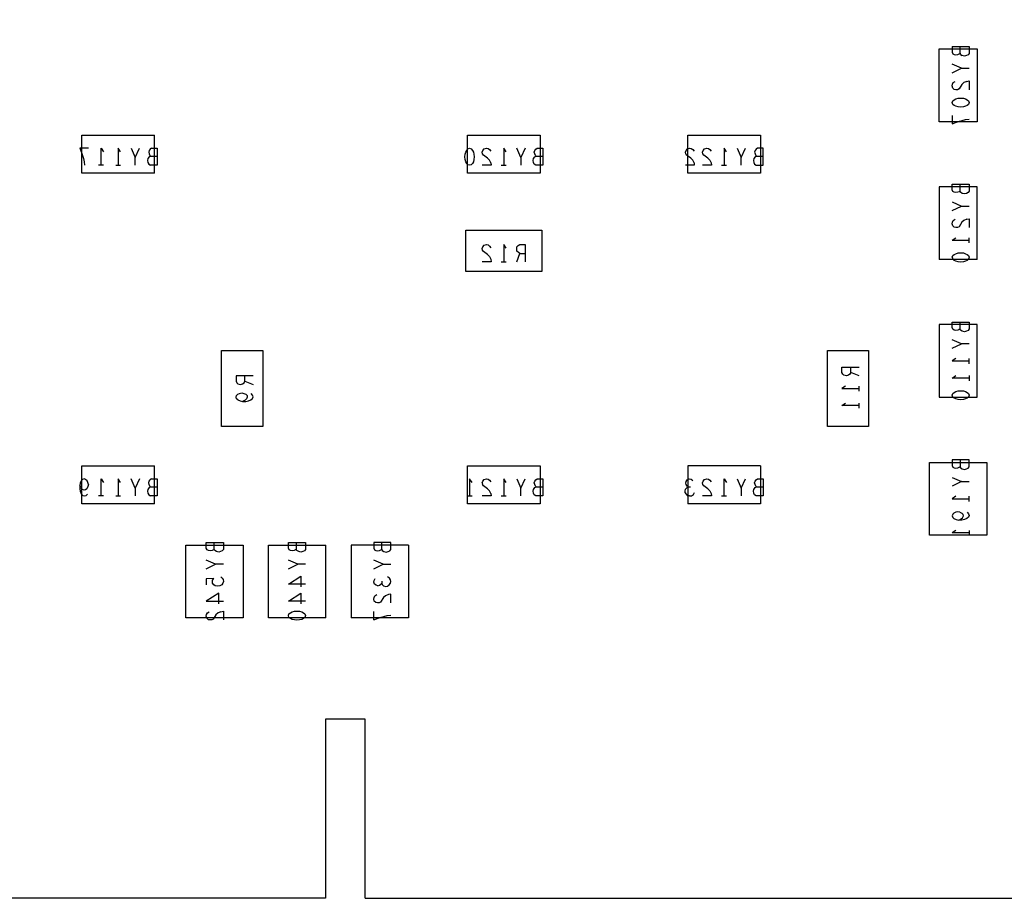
# Model space of a CAD drawing. Extents: x 17.4 to 50.4, y 21.5 to 42.5.
# Tile 3 of 12: x 28.1 to 31.7, y 29.2 to 32.4. Entities that reach past the tile are written whole.
import ezdxf

# ---------------------------------------------------------------- set-up
doc = ezdxf.new("R2010")
doc.units = 0
doc.layers.add('RVP8-TX_D_bassy_art', color=2, linetype='CONTINUOUS')

msp = doc.modelspace()

# ---------------------------------------------------------------- linework, layer by layer
at = {"layer": 'RVP8-TX_D_bassy_art'}
for points in [[(29.232, 29.196), (28.089, 29.196), (28.089, 29.846), (26.061, 29.846), (26.061, 29.196), (24.879, 29.196), (24.879, 38.296)], [(31.507, 32.287), (31.507, 32.267), (31.51, 32.261), (31.514, 32.258), (31.521, 32.257), (31.528, 32.258), (31.533, 32.26), (31.536, 32.263), (31.538, 32.258), (31.544, 32.254)], [(31.507, 32.287), (31.569, 32.287)], [(31.536, 32.263), (31.536, 32.287)], [(31.569, 32.287), (31.569, 32.262), (31.565, 32.257), (31.559, 32.254), (31.552, 32.252), (31.544, 32.254)], [(31.541, 32.208), (31.507, 32.223)], [(31.507, 32.192), (31.541, 32.208)], [(31.541, 32.208), (31.569, 32.208)], [(31.56, 32.16), (31.55, 32.156), (31.542, 32.149), (31.532, 32.133), (31.527, 32.13), (31.521, 32.13), (31.514, 32.131), (31.509, 32.136), (31.507, 32.144), (31.508, 32.15), (31.511, 32.156), (31.518, 32.16)], [(31.56, 32.16), (31.569, 32.162)], [(31.569, 32.162), (31.569, 32.13)], [(31.507, 32.037), (31.507, 32.006), (31.523, 32.012), (31.534, 32.016), (31.544, 32.019), (31.556, 32.022), (31.569, 32.023)], [(28.347, 31.965), (28.611, 31.965)], [(28.347, 31.827), (28.347, 31.965)], [(28.611, 31.827), (28.611, 31.965)], [(30.811, 31.965), (30.811, 31.827), (30.547, 31.827)], [(30.547, 31.827), (30.547, 31.965), (30.811, 31.965)], [(28.371, 31.918), (28.34, 31.918), (28.346, 31.902), (28.35, 31.891), (28.353, 31.88), (28.355, 31.869), (28.357, 31.856)], [(28.417, 31.856), (28.417, 31.918), (28.426, 31.905)], [(28.488, 31.905), (28.479, 31.918), (28.479, 31.856)], [(28.526, 31.918), (28.541, 31.884)], [(28.541, 31.856), (28.541, 31.884), (28.557, 31.918)], [(28.6, 31.918), (28.595, 31.915), (28.592, 31.91), (28.59, 31.904), (28.592, 31.897), (28.594, 31.892), (28.597, 31.889), (28.621, 31.889)], [(28.621, 31.918), (28.621, 31.856), (28.596, 31.856)], [(28.6, 31.918), (28.621, 31.918)], [(29.832, 31.865), (29.827, 31.875), (29.82, 31.882), (29.805, 31.893), (29.802, 31.898), (29.801, 31.904), (29.803, 31.91), (29.808, 31.916), (29.816, 31.918), (29.822, 31.917), (29.827, 31.913), (29.832, 31.907)], [(29.888, 31.905), (29.879, 31.918), (29.879, 31.856)], [(29.941, 31.884), (29.926, 31.918)], [(29.957, 31.918), (29.941, 31.884), (29.941, 31.856)], [(30.021, 31.918), (30.021, 31.856), (29.996, 31.856), (29.99, 31.86), (29.987, 31.866), (29.986, 31.873), (29.987, 31.88), (29.992, 31.887), (29.997, 31.889), (30.021, 31.889)], [(29.997, 31.889), (29.994, 31.892), (29.992, 31.897), (29.99, 31.904), (29.992, 31.91), (29.995, 31.915), (30, 31.918), (30.021, 31.918)], [(30.57, 31.865), (30.565, 31.875), (30.558, 31.882), (30.543, 31.893), (30.54, 31.898), (30.539, 31.904), (30.541, 31.91), (30.546, 31.916), (30.554, 31.918), (30.56, 31.917), (30.565, 31.913), (30.57, 31.907)], [(30.601, 31.904), (30.603, 31.91), (30.608, 31.916), (30.616, 31.918), (30.622, 31.917), (30.627, 31.913), (30.632, 31.907)], [(30.62, 31.882), (30.605, 31.893), (30.602, 31.898), (30.601, 31.904)], [(30.688, 31.905), (30.679, 31.918), (30.679, 31.856)], [(30.726, 31.918), (30.741, 31.884)], [(30.741, 31.856), (30.741, 31.884), (30.757, 31.918)], [(30.786, 31.873), (30.787, 31.866), (30.79, 31.86), (30.796, 31.856), (30.821, 31.856), (30.821, 31.918), (30.8, 31.918), (30.795, 31.915), (30.792, 31.91), (30.79, 31.904), (30.792, 31.897), (30.794, 31.892), (30.797, 31.889), (30.821, 31.889)], [(28.426, 31.856), (28.408, 31.856)], [(28.47, 31.856), (28.488, 31.856)], [(28.597, 31.889), (28.592, 31.887), (28.587, 31.88), (28.586, 31.873), (28.587, 31.866), (28.59, 31.86), (28.596, 31.856)], [(29.833, 31.856), (29.801, 31.856)], [(29.832, 31.865), (29.833, 31.856)], [(29.87, 31.856), (29.888, 31.856)], [(30.571, 31.856), (30.539, 31.856)], [(30.57, 31.865), (30.571, 31.856)], [(30.633, 31.856), (30.601, 31.856)], [(30.62, 31.882), (30.627, 31.875), (30.632, 31.865), (30.633, 31.856)], [(30.67, 31.856), (30.688, 31.856)], [(30.797, 31.889), (30.792, 31.887), (30.787, 31.88), (30.786, 31.873)], [(28.611, 31.827), (28.347, 31.827)], [(31.51, 31.761), (31.507, 31.767), (31.507, 31.787), (31.569, 31.787)], [(31.569, 31.787), (31.569, 31.762), (31.565, 31.757), (31.559, 31.754), (31.552, 31.752), (31.544, 31.754), (31.538, 31.758), (31.536, 31.763), (31.536, 31.787)], [(31.598, 31.514), (31.598, 31.778), (31.46, 31.778), (31.46, 31.514)], [(31.536, 31.763), (31.533, 31.76), (31.528, 31.758), (31.521, 31.757), (31.514, 31.758), (31.51, 31.761)], [(31.507, 31.723), (31.541, 31.708), (31.569, 31.708)], [(31.507, 31.692), (31.541, 31.708)], [(31.514, 31.631), (31.509, 31.636), (31.507, 31.644), (31.508, 31.65)], [(31.508, 31.65), (31.511, 31.656), (31.518, 31.66)], [(31.56, 31.66), (31.55, 31.656), (31.542, 31.649), (31.532, 31.633), (31.527, 31.63), (31.521, 31.63), (31.514, 31.631)], [(31.56, 31.66), (31.569, 31.662)], [(31.569, 31.662), (31.569, 31.63)], [(29.803, 31.56), (29.808, 31.566), (29.816, 31.568), (29.822, 31.567), (29.827, 31.563), (29.832, 31.557)], [(29.879, 31.568), (29.879, 31.506)], [(29.888, 31.555), (29.879, 31.568)], [(29.937, 31.536), (29.932, 31.539), (29.927, 31.544), (29.926, 31.552), (29.927, 31.56), (29.931, 31.565), (29.937, 31.568), (29.957, 31.568), (29.957, 31.506)], [(31.507, 31.584), (31.52, 31.593)], [(31.507, 31.584), (31.569, 31.584)], [(31.569, 31.574), (31.569, 31.593)], [(29.82, 31.532), (29.805, 31.543), (29.802, 31.548), (29.801, 31.554), (29.803, 31.56)], [(29.82, 31.532), (29.827, 31.525), (29.832, 31.515), (29.833, 31.506), (29.801, 31.506)], [(29.926, 31.506), (29.937, 31.536), (29.957, 31.536)], [(31.507, 31.522), (31.509, 31.528), (31.514, 31.532)], [(31.556, 31.535), (31.562, 31.532), (31.567, 31.528), (31.569, 31.522), (31.567, 31.515), (31.562, 31.511), (31.556, 31.508), (31.548, 31.506), (31.538, 31.505), (31.529, 31.506), (31.521, 31.508), (31.514, 31.511), (31.509, 31.515)], [(31.514, 31.532), (31.521, 31.535), (31.529, 31.538), (31.538, 31.538), (31.548, 31.538), (31.556, 31.535)], [(29.87, 31.506), (29.888, 31.506)], [(31.598, 31.514), (31.46, 31.514)], [(31.507, 31.522), (31.509, 31.515)], [(31.536, 31.263), (31.533, 31.26), (31.528, 31.258), (31.521, 31.257), (31.514, 31.258), (31.51, 31.261), (31.507, 31.267), (31.507, 31.287), (31.569, 31.287)], [(31.569, 31.287), (31.569, 31.262), (31.565, 31.257), (31.559, 31.254), (31.552, 31.252), (31.544, 31.254), (31.538, 31.258), (31.536, 31.263), (31.536, 31.287)], [(31.569, 31.208), (31.541, 31.208), (31.507, 31.223)], [(29.004, 31.184), (29.004, 30.908), (28.854, 30.908)], [(28.854, 30.908), (28.854, 31.184), (29.004, 31.184)], [(31.507, 31.192), (31.541, 31.208)], [(31.52, 31.155), (31.507, 31.146), (31.569, 31.146)], [(31.569, 31.136), (31.569, 31.155)], [(31.139, 31.104), (31.136, 31.098), (31.131, 31.094), (31.123, 31.092), (31.114, 31.094), (31.11, 31.098), (31.107, 31.104), (31.107, 31.123), (31.169, 31.123)], [(31.169, 31.092), (31.139, 31.104), (31.139, 31.123)], [(28.969, 31.092), (28.907, 31.092), (28.907, 31.073), (28.91, 31.067), (28.914, 31.063), (28.923, 31.061), (28.931, 31.063)], [(28.931, 31.063), (28.936, 31.067), (28.939, 31.073), (28.969, 31.061)], [(28.939, 31.073), (28.939, 31.092)], [(31.569, 31.084), (31.507, 31.084), (31.52, 31.093)], [(31.569, 31.093), (31.569, 31.074)], [(31.12, 31.055), (31.107, 31.046)], [(31.107, 31.046), (31.169, 31.046)], [(31.169, 31.036), (31.169, 31.055)], [(28.913, 31.005), (28.909, 31.009), (28.907, 31.015), (28.909, 31.021), (28.913, 31.025), (28.92, 31.028), (28.928, 31.03), (28.935, 31.028), (28.942, 31.025), (28.947, 31.02)], [(28.913, 31.005), (28.922, 31.001), (28.931, 30.999), (28.942, 30.999), (28.952, 31.001), (28.961, 31.005), (28.967, 31.01), (28.969, 31.016), (28.967, 31.022), (28.962, 31.028)], [(28.947, 31.02), (28.948, 31.015), (28.945, 31.008), (28.94, 31.004), (28.931, 30.999)], [(31.169, 30.984), (31.107, 30.984), (31.12, 30.993)], [(31.169, 30.974), (31.169, 30.993)], [(31.536, 30.787), (31.536, 30.763), (31.538, 30.758), (31.544, 30.754), (31.552, 30.752), (31.559, 30.754), (31.565, 30.757), (31.569, 30.762), (31.569, 30.787), (31.507, 30.787), (31.507, 30.767), (31.51, 30.761), (31.514, 30.758), (31.521, 30.757), (31.528, 30.758), (31.533, 30.76), (31.536, 30.763)], [(28.347, 30.765), (28.611, 30.765)], [(28.347, 30.627), (28.347, 30.765)], [(28.611, 30.627), (28.611, 30.765)], [(29.747, 30.765), (30.011, 30.765)], [(30.011, 30.627), (29.747, 30.627), (29.747, 30.765)], [(30.011, 30.765), (30.011, 30.627)], [(30.811, 30.765), (30.811, 30.627), (30.547, 30.627)], [(30.811, 30.765), (30.547, 30.765), (30.547, 30.627)], [(31.633, 30.778), (31.633, 30.514), (31.425, 30.514)], [(31.425, 30.514), (31.425, 30.778), (31.633, 30.778)], [(28.371, 30.697), (28.369, 30.705), (28.366, 30.711), (28.361, 30.716), (28.355, 30.718), (28.35, 30.716), (28.345, 30.711), (28.341, 30.703), (28.34, 30.694)], [(28.417, 30.656), (28.417, 30.718), (28.426, 30.705)], [(28.488, 30.705), (28.479, 30.718), (28.479, 30.656)], [(28.541, 30.684), (28.526, 30.718)], [(28.557, 30.718), (28.541, 30.684), (28.541, 30.656)], [(28.594, 30.692), (28.592, 30.697), (28.59, 30.704), (28.592, 30.71), (28.595, 30.715)], [(28.6, 30.718), (28.595, 30.715)], [(28.621, 30.718), (28.621, 30.656), (28.596, 30.656)], [(28.6, 30.718), (28.621, 30.718)], [(29.755, 30.718), (29.755, 30.656)], [(29.764, 30.705), (29.755, 30.718)], [(29.801, 30.704), (29.803, 30.71), (29.808, 30.716), (29.816, 30.718), (29.822, 30.717), (29.827, 30.713), (29.832, 30.707)], [(29.888, 30.705), (29.879, 30.718), (29.879, 30.656)], [(29.926, 30.718), (29.941, 30.684)], [(29.941, 30.656), (29.941, 30.684), (29.957, 30.718)], [(30.021, 30.718), (30.021, 30.656), (29.996, 30.656), (29.99, 30.66), (29.987, 30.666), (29.986, 30.673), (29.987, 30.68), (29.992, 30.687), (29.997, 30.689), (30.021, 30.689)], [(29.997, 30.689), (29.994, 30.692), (29.992, 30.697), (29.99, 30.704), (29.992, 30.71), (29.995, 30.715), (30, 30.718), (30.021, 30.718)], [(30.55, 30.689), (30.545, 30.692), (30.541, 30.697), (30.54, 30.703), (30.541, 30.709), (30.545, 30.715), (30.552, 30.718), (30.559, 30.717), (30.566, 30.712)], [(30.601, 30.704), (30.603, 30.71), (30.608, 30.716), (30.616, 30.718), (30.622, 30.717), (30.627, 30.713), (30.632, 30.707)], [(30.679, 30.656), (30.679, 30.718)], [(30.679, 30.718), (30.688, 30.705)], [(30.726, 30.718), (30.741, 30.684), (30.741, 30.656)], [(30.741, 30.684), (30.757, 30.718)], [(30.792, 30.71), (30.795, 30.715), (30.8, 30.718), (30.821, 30.718), (30.821, 30.656), (30.796, 30.656), (30.79, 30.66), (30.787, 30.666), (30.786, 30.673), (30.787, 30.68), (30.792, 30.687), (30.797, 30.689), (30.821, 30.689)], [(30.797, 30.689), (30.794, 30.692), (30.792, 30.697), (30.79, 30.704), (30.792, 30.71)], [(31.507, 30.723), (31.541, 30.708), (31.569, 30.708)], [(28.371, 30.697), (28.369, 30.69), (28.365, 30.682), (28.361, 30.678), (28.355, 30.677), (28.349, 30.679), (28.345, 30.685), (28.34, 30.694), (28.34, 30.682), (28.341, 30.673), (28.345, 30.664), (28.351, 30.658), (28.357, 30.656), (28.363, 30.658), (28.368, 30.663)], [(28.597, 30.689), (28.592, 30.687), (28.587, 30.68), (28.586, 30.673), (28.587, 30.666), (28.59, 30.66), (28.596, 30.656)], [(28.594, 30.692), (28.597, 30.689), (28.621, 30.689)], [(29.801, 30.704), (29.802, 30.698)], [(29.832, 30.665), (29.827, 30.675), (29.82, 30.682), (29.805, 30.693), (29.802, 30.698)], [(30.554, 30.656), (30.548, 30.657), (30.542, 30.662), (30.538, 30.668), (30.538, 30.674), (30.539, 30.681), (30.545, 30.687), (30.55, 30.689), (30.557, 30.689)], [(30.62, 30.682), (30.605, 30.693), (30.602, 30.698), (30.601, 30.704)], [(30.62, 30.682), (30.627, 30.675), (30.632, 30.665), (30.633, 30.656), (30.601, 30.656)], [(31.541, 30.708), (31.507, 30.692)], [(28.426, 30.656), (28.408, 30.656)], [(28.47, 30.656), (28.488, 30.656)], [(29.746, 30.656), (29.764, 30.656)], [(29.833, 30.656), (29.801, 30.656)], [(29.832, 30.665), (29.833, 30.656)], [(29.87, 30.656), (29.888, 30.656)], [(30.554, 30.656), (30.561, 30.657), (30.568, 30.661), (30.572, 30.668)], [(30.67, 30.656), (30.688, 30.656)], [(31.52, 30.655), (31.507, 30.646), (31.569, 30.646)], [(31.569, 30.636), (31.569, 30.655)], [(28.611, 30.627), (28.347, 30.627)], [(31.535, 30.597), (31.528, 30.599), (31.52, 30.597), (31.513, 30.594), (31.509, 30.59), (31.507, 30.584), (31.509, 30.578), (31.513, 30.574), (31.522, 30.57), (31.531, 30.568)], [(31.562, 30.597), (31.567, 30.591), (31.569, 30.585), (31.567, 30.579), (31.561, 30.574), (31.552, 30.57), (31.542, 30.568), (31.531, 30.568), (31.54, 30.573), (31.545, 30.577), (31.548, 30.584), (31.547, 30.589), (31.542, 30.594)], [(31.535, 30.597), (31.542, 30.594)], [(31.52, 30.531), (31.507, 30.522)], [(31.569, 30.531), (31.569, 30.512)], [(31.569, 30.522), (31.507, 30.522)], [(28.828, 30.463), (28.825, 30.46), (28.82, 30.458), (28.813, 30.457), (28.807, 30.458), (28.802, 30.461), (28.799, 30.467), (28.799, 30.487), (28.861, 30.487)], [(28.861, 30.487), (28.861, 30.462), (28.857, 30.457), (28.851, 30.454), (28.844, 30.452), (28.836, 30.454), (28.83, 30.458), (28.828, 30.463), (28.828, 30.487)], [(29.025, 30.478), (29.233, 30.478)], [(29.025, 30.214), (29.025, 30.478)], [(29.126, 30.463), (29.123, 30.46), (29.118, 30.458), (29.111, 30.457), (29.105, 30.458), (29.1, 30.461), (29.097, 30.467), (29.097, 30.487), (29.159, 30.487)], [(29.159, 30.487), (29.159, 30.462), (29.155, 30.457), (29.149, 30.454), (29.142, 30.452), (29.135, 30.454), (29.128, 30.458), (29.126, 30.463), (29.126, 30.487)], [(29.233, 30.214), (29.233, 30.478)], [(29.533, 30.478), (29.533, 30.214), (29.325, 30.214)], [(29.533, 30.478), (29.325, 30.478), (29.325, 30.214)], [(29.436, 30.463), (29.436, 30.487)], [(28.861, 30.408), (28.833, 30.408), (28.799, 30.423)], [(28.799, 30.392), (28.833, 30.408)], [(29.159, 30.408), (29.131, 30.408), (29.097, 30.423)], [(29.097, 30.392), (29.131, 30.408)], [(29.441, 30.408), (29.407, 30.423)], [(29.407, 30.392), (29.441, 30.408), (29.469, 30.408)], [(28.852, 30.362), (28.857, 30.358), (28.86, 30.353), (28.861, 30.346), (28.859, 30.339), (28.855, 30.333), (28.848, 30.33), (28.84, 30.329), (28.831, 30.33), (28.826, 30.334), (28.822, 30.339), (28.821, 30.345), (28.822, 30.35), (28.826, 30.357), (28.799, 30.355), (28.799, 30.334)], [(29.159, 30.336), (29.097, 30.336), (29.142, 30.365)], [(29.142, 30.365), (29.142, 30.326)], [(29.422, 30.33), (29.416, 30.332), (29.41, 30.336), (29.407, 30.343), (29.408, 30.349), (29.412, 30.356)], [(29.422, 30.33), (29.428, 30.332), (29.433, 30.336), (29.436, 30.34), (29.438, 30.335), (29.443, 30.33), (29.451, 30.328), (29.457, 30.329), (29.463, 30.333), (29.468, 30.339), (29.469, 30.345), (29.468, 30.352), (29.464, 30.358), (29.457, 30.362)], [(29.436, 30.347), (29.436, 30.34)], [(28.844, 30.303), (28.799, 30.274), (28.861, 30.274)], [(28.844, 30.264), (28.844, 30.303)], [(29.159, 30.274), (29.097, 30.274), (29.142, 30.303)], [(29.142, 30.303), (29.142, 30.264)], [(29.469, 30.268), (29.469, 30.3), (29.46, 30.298), (29.45, 30.294), (29.442, 30.287), (29.432, 30.271), (29.427, 30.268), (29.421, 30.268), (29.414, 30.269), (29.409, 30.274), (29.407, 30.282), (29.408, 30.288), (29.411, 30.294), (29.418, 30.298)], [(28.852, 30.236), (28.842, 30.232), (28.834, 30.225), (28.824, 30.209), (28.819, 30.206), (28.813, 30.206), (28.807, 30.207), (28.801, 30.212), (28.799, 30.22), (28.8, 30.226), (28.803, 30.232), (28.81, 30.236)], [(28.852, 30.236), (28.861, 30.238), (28.861, 30.206)], [(29.233, 30.214), (29.025, 30.214)], [(29.407, 30.206), (29.407, 30.237)], [(29.407, 30.206), (29.423, 30.212), (29.434, 30.216), (29.444, 30.219), (29.456, 30.222)], [(29.456, 30.222), (29.469, 30.223)], [(29.232, 29.846), (29.232, 29.196)], [(29.376, 29.196), (29.376, 29.846), (29.232, 29.846)], [(29.376, 29.196), (33.032, 29.196), (33.032, 29.846), (33.178, 29.846), (33.178, 29.196), (34.321, 29.196), (34.321, 29.846), (38.629, 29.846)]]:
    msp.add_lwpolyline(points, dxfattribs=at)
for points in [[(31.46, 32.278), (31.598, 32.278), (31.598, 32.014), (31.46, 32.014), (31.46, 32.278)], [(31.529, 32.1), (31.538, 32.1), (31.548, 32.1), (31.556, 32.097), (31.562, 32.094), (31.567, 32.09), (31.569, 32.084), (31.567, 32.077), (31.562, 32.073), (31.556, 32.07), (31.548, 32.068), (31.538, 32.067), (31.529, 32.068), (31.521, 32.07), (31.514, 32.073), (31.509, 32.077), (31.507, 32.084), (31.509, 32.09), (31.514, 32.094), (31.521, 32.097), (31.529, 32.1)], [(30.011, 31.965), (30.011, 31.827), (29.747, 31.827), (29.747, 31.965), (30.011, 31.965)], [(29.771, 31.896), (29.772, 31.887), (29.771, 31.877), (29.769, 31.869), (29.766, 31.863), (29.761, 31.858), (29.755, 31.856), (29.749, 31.858), (29.745, 31.863), (29.741, 31.869), (29.739, 31.877), (29.738, 31.887), (29.739, 31.896), (29.741, 31.904), (29.745, 31.91), (29.749, 31.916), (29.755, 31.918), (29.761, 31.916), (29.766, 31.91), (29.769, 31.904), (29.771, 31.896)], [(29.741, 31.621), (30.017, 31.621), (30.017, 31.471), (29.741, 31.471), (29.741, 31.621)], [(31.598, 31.278), (31.46, 31.278), (31.46, 31.014), (31.598, 31.014), (31.598, 31.278)], [(31.204, 30.908), (31.054, 30.908), (31.054, 31.184), (31.204, 31.184), (31.204, 30.908)], [(31.529, 31.038), (31.538, 31.038), (31.548, 31.038), (31.556, 31.035), (31.562, 31.032), (31.567, 31.028), (31.569, 31.022), (31.567, 31.015), (31.562, 31.011), (31.556, 31.008), (31.548, 31.006), (31.538, 31.005), (31.529, 31.006), (31.521, 31.008), (31.514, 31.011), (31.509, 31.015), (31.507, 31.022), (31.509, 31.028), (31.514, 31.032), (31.521, 31.035), (31.529, 31.038)], [(28.933, 30.478), (28.933, 30.214), (28.725, 30.214), (28.725, 30.478), (28.933, 30.478)], [(29.414, 30.458), (29.421, 30.457), (29.428, 30.458), (29.433, 30.46), (29.436, 30.463), (29.438, 30.458), (29.444, 30.454), (29.452, 30.452), (29.459, 30.454), (29.465, 30.457), (29.469, 30.462), (29.469, 30.487), (29.407, 30.487), (29.407, 30.467), (29.41, 30.461), (29.414, 30.458)], [(29.138, 30.238), (29.146, 30.235), (29.152, 30.232), (29.157, 30.228), (29.159, 30.222), (29.157, 30.215), (29.152, 30.211), (29.146, 30.208), (29.138, 30.206), (29.128, 30.205), (29.119, 30.206), (29.111, 30.208), (29.105, 30.211), (29.099, 30.215), (29.097, 30.222), (29.099, 30.228), (29.105, 30.232), (29.111, 30.235), (29.119, 30.238), (29.128, 30.238), (29.138, 30.238)]]:
    msp.add_lwpolyline(points, close=True, dxfattribs=at)

doc.saveas('drawing.dxf')
